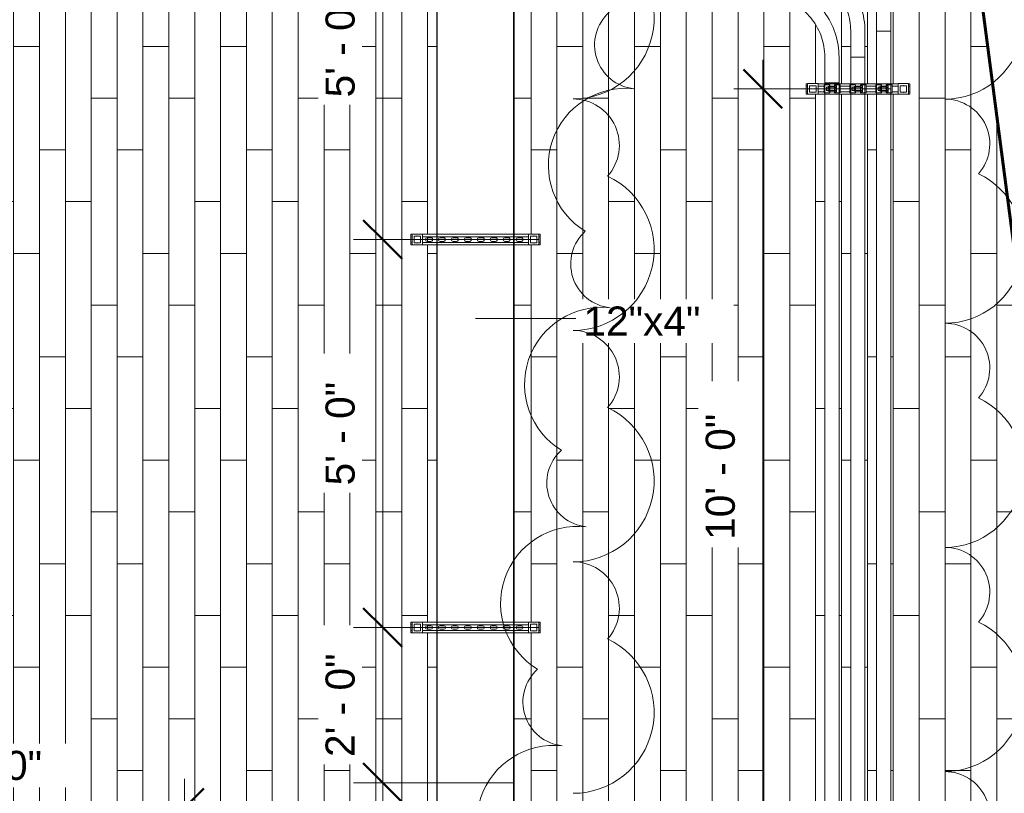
# Model space of a CAD drawing. Header units: inches. Extents: x -723 to 1689, y -292 to 603.
# Tile 35 of 40: x 1191 to 1343, y 303 to 422. Entities that reach past the tile are written whole.
import ezdxf

# ---------------------------------------------------------------- set-up
doc = ezdxf.new("R2010")
doc.units = ezdxf.units.IN
doc.header["$MEASUREMENT"] = 0
for name, color, linetype, lineweight in [('A-ANNO-DIMS', 211, 'Continuous', 9), ('A-ANNO-DIMS-48', 211, 'Continuous', 9), ('A-DETL-MBND', 5, 'Continuous', 9), ('A-FLOR-PATT', 8, 'Continuous', 70), ('A-GENM', 13, 'Continuous', 9), ('A-WALL', 113, 'Continuous', 18), ('E-CABL-TRAY-IDEN', 211, 'Continuous', 9), ('G-ANNO-REVC', 71, 'Continuous', 9)]:
    doc.layers.add(name, color=color, linetype=linetype, lineweight=lineweight)
doc.styles.add('Arial_3', font='arial.ttf', dxfattribs={"height": 4.5})
doc.dimstyles.new('Linear_-_3_32__Arial', dxfattribs={"dimscale": 12, "dimtxt": 4.591167, "dimasz": 0.5, "dimexe": 0.375, "dimexo": 0.25, "dimgap": 0.25, "dimtad": 1, "dimdec": 5, "dimrnd": 0.03125, "dimzin": 1, "dimdsep": 46, "dimlunit": 4, "dimtxsty": 'Arial_3', "dimblk1": 'OBLIQUE', "dimblk2": 'OBLIQUE', "dimsah": 1, "dimcen": 0.09, "dimdle": 0.375, "dimazin": 0, "dimtfac": 1, "dimtdec": 4, "dimtix": 1, "dimtmove": 0, "dimatfit": 3, "dimfxl": 1, "dimtvp": 1, "dimtfill": 1, "dimfrac": 2, "dimtolj": 1, "dimtzin": 0, "dimarcsym": 2})

# ---------------------------------------------------------------- blocks, each defined once
blk = doc.blocks.new('ST-VDC-01_ARCH_REF_v001_rvt_rvt-4-Retail 109 - Raceway Plan')
at = {"layer": 'A-FLOR-PATT', "lineweight": 9}
h = blk.add_hatch(dxfattribs=at)
h.set_pattern_fill('FP_19', color=256, style=0, pattern_type=2)
h.set_pattern_definition([(270, (613.979, 66.172), (4, 2e-16), []), (0, (613.979, 66.172), (8, 8), [4, -28]), (0, (617.979, 50.172), (8, 8), [4, -28])])
h.paths.add_polyline_path([(578.98, -55.54), (778.94, -55.54), (773.11, -11.25), (721.42, -11.25), (721.42, 52.75), (764.68, 52.75), (741.45, 229.25), (725.93, 229.25), (725.93, 253.25), (738.29, 253.25), (713.82, 439.12), (673.26, 439.11), (673.88, 438.48), (674.4, 438.09), (675.92, 437.15), (677.95, 436.45), (679.99, 436.22), (689.91, 436.22), (691.79, 436.05), (692.2, 435.99), (692.88, 435.82), (694.38, 435.33), (695.98, 434.5), (696.4, 434.25), (697.59, 433.3), (698.18, 432.8), (699.12, 431.68), (699.63, 431.02), (700.2, 430.01), (700.75, 428.9), (701.24, 427.32), (701.38, 426.81), (701.48, 426.09), (701.6, 424.53), (701.6, 412.42), (704.54, 412.41), (704.54, 410.79), (701.6, 410.79), (701.6, 292.42), (704.54, 292.41), (704.54, 290.79), (701.6, 290.79), (701.6, 172.42), (704.54, 172.41), (704.54, 170.79), (701.6, 170.79), (701.6, 52.42), (704.54, 52.41), (704.54, 50.79), (701.6, 50.79), (701.6, 23.61), (701.43, 21.72), (701.37, 21.31), (701.2, 20.63), (700.71, 19.13), (699.88, 17.53), (699.62, 17.1), (698.68, 15.92), (698.18, 15.33), (697.06, 14.39), (696.4, 13.88), (695.39, 13.31), (694.28, 12.77), (692.7, 12.27), (692.19, 12.13), (691.47, 12.03), (689.9, 11.91), (616.95, 11.91), (616.94, 8.99), (615.32, 8.99), (615.32, 11.91), (580.14, 11.91), (580.14, 10.64), (578.98, 10.64), (578.98, -19.22)])
h.paths.add_polyline_path([(581.41, 14.1), (585.2, 14.1), (593.42, 14.11), (615.32, 14.11), (615.32, 15.91), (580.14, 15.91), (580.14, 14.1), (581.36, 14.1)])
h.paths.add_polyline_path([(616.95, 14.11), (689.91, 14.11), (692.09, 14.37), (694.09, 15.08), (695.65, 16.06), (696.02, 16.37), (697.14, 17.49), (697.54, 18.01), (698.48, 19.53), (699.18, 21.57), (699.41, 23.61), (699.41, 50.79), (697.6, 50.79), (697.6, 27.61), (697.43, 25.72), (697.37, 25.31), (697.2, 24.63), (696.71, 23.13), (695.88, 21.53), (695.63, 21.11), (694.68, 19.92), (694.18, 19.33), (693.22, 18.51), (692.4, 17.88), (691.39, 17.31), (690.28, 16.77), (688.7, 16.27), (688.19, 16.13), (687.23, 16.01), (685.9, 15.91), (616.95, 15.91), (616.95, 14.83)])
h.paths.add_polyline_path([(581.41, 18.1), (585.2, 18.1), (593.42, 18.11), (615.32, 18.11), (615.32, 19.91), (580.14, 19.91), (580.14, 18.1), (581.24, 18.1)])
h.paths.add_polyline_path([(646.87, 18.11), (685.9, 18.11), (688.09, 18.37), (690.09, 19.08), (691.65, 20.06), (692.02, 20.37), (693.26, 21.64), (693.54, 22.01), (694.48, 23.53), (695.18, 25.57), (695.41, 27.61), (695.41, 50.79), (693.6, 50.79), (693.6, 31.61), (693.43, 29.72), (693.37, 29.31), (693.2, 28.63), (692.71, 27.13), (691.88, 25.53), (691.63, 25.11), (690.67, 23.91), (690.18, 23.33), (689.06, 22.39), (688.4, 21.88), (687.39, 21.31), (686.28, 20.77), (684.55, 20.23), (684.19, 20.13), (683.21, 20.01), (681.87, 19.91), (616.95, 19.91), (616.95, 18.11), (636.3, 18.11)])
h.paths.add_polyline_path([(581.41, 22.1), (585.2, 22.1), (593.42, 22.11), (615.32, 22.11), (615.33, 24.99), (616.95, 24.99), (616.95, 22.11), (681.9, 22.11), (684.09, 22.37), (686.09, 23.08), (687.65, 24.06), (688.02, 24.37), (689.14, 25.49), (689.54, 26.01), (690.48, 27.53), (691.18, 29.57), (691.41, 31.61), (691.41, 50.79), (688.54, 50.8), (688.54, 52.42), (691.41, 52.42), (691.41, 170.79), (688.54, 170.8), (688.54, 172.42), (691.41, 172.42), (691.41, 290.79), (688.54, 290.8), (688.54, 292.42), (691.41, 292.42), (691.41, 410.79), (688.54, 410.8), (688.54, 412.42), (691.41, 412.42), (691.4, 416.61), (691.14, 418.72), (690.43, 420.71), (689.45, 422.27), (689.14, 422.64), (688.02, 423.76), (687.5, 424.16), (685.98, 425.1), (683.94, 425.8), (681.87, 426.03), (671.99, 426.03), (670.11, 426.19), (669.69, 426.26), (669.02, 426.43), (667.52, 426.92), (665.92, 427.75), (665.49, 428), (664.31, 428.95), (663.72, 429.45), (662.78, 430.57), (662.27, 431.22), (661.7, 432.24), (661.15, 433.35), (660.66, 434.93), (660.52, 435.44), (660.42, 436.16), (660.3, 437.72), (660.3, 439.12), (643.39, 439.12), (643.39, 389.12), (647.39, 389.12), (647.39, 387.5), (643.39, 387.5), (643.39, 329.12), (647.39, 329.12), (647.39, 327.5), (643.39, 327.5), (643.39, 301.31), (643.15, 297.9), (642.42, 294.55), (641.23, 291.34), (639.5, 288.22), (637.46, 285.52), (636.42, 284.48), (639.43, 281.46), (638.28, 280.32), (635.25, 283.32), (635.05, 283.12), (632.32, 281.09), (629.32, 279.46), (626.12, 278.28), (622.8, 277.55), (619.39, 277.31), (593.21, 277.31), (593.2, 273.31), (591.58, 273.31), (591.58, 277.31), (533.21, 277.31), (533.2, 273.31), (531.58, 273.31), (531.58, 277.31), (473.21, 277.31), (473.2, 273.31), (471.58, 273.31), (471.58, 277.31), (463.23, 277.31), (463.23, 253.25), (469.35, 253.25), (469.35, 229.25), (463.23, 229.25), (463.23, 121.87), (578.98, 121.87), (578.98, 22.64), (580.14, 22.64), (580.14, 22.1), (581.24, 22.1)])
h.paths.add_polyline_path([(693.93, 52.42), (695.41, 52.42), (695.41, 170.79), (693.6, 170.79), (693.6, 52.42)])
h.paths.add_polyline_path([(699.41, 52.42), (699.41, 170.79), (697.6, 170.79), (697.6, 52.42), (699.29, 52.42)])
h.paths.add_polyline_path([(697.6, 172.42), (699.41, 172.42), (699.41, 290.79), (697.6, 290.79), (697.6, 173.73)])
h.paths.add_polyline_path([(695.27, 172.42), (695.41, 172.42), (695.41, 290.79), (693.6, 290.79), (693.6, 172.42), (693.93, 172.42)])
h.paths.add_polyline_path([(592.39, 275.94), (592.53, 275.97), (592.64, 276.08), (592.68, 276.22), (592.67, 276.85), (592.59, 276.98), (592.47, 277.05), (592.32, 277.05), (592.2, 276.98), (592.12, 276.85), (592.11, 276.78), (592.12, 276.14), (592.2, 276.02), (592.32, 275.95)])
h.paths.add_polyline_path([(472.39, 275.94), (472.53, 275.97), (472.64, 276.08), (472.68, 276.22), (472.67, 276.85), (472.59, 276.98), (472.47, 277.05), (472.32, 277.05), (472.2, 276.98), (472.12, 276.85), (472.11, 276.78), (472.12, 276.14), (472.2, 276.02), (472.32, 275.95)])
h.paths.add_polyline_path([(532.39, 275.94), (532.53, 275.97), (532.64, 276.08), (532.68, 276.22), (532.67, 276.85), (532.59, 276.98), (532.47, 277.05), (532.32, 277.05), (532.2, 276.98), (532.12, 276.85), (532.11, 276.78), (532.12, 276.14), (532.2, 276.02), (532.32, 275.95)])
h.paths.add_polyline_path([(636.81, 282.66), (636.95, 282.7), (637.05, 282.8), (637.09, 282.94), (637.05, 283.08), (636.9, 283.25), (636.55, 283.58), (636.41, 283.62), (636.27, 283.58), (636.17, 283.48), (636.13, 283.34), (636.17, 283.2), (636.3, 283.05), (636.67, 282.7), (636.74, 282.67)])
h.paths.add_polyline_path([(593.42, 289.31), (619.39, 289.31), (621.75, 289.55), (624.02, 290.25), (626.12, 291.38), (626.71, 291.89), (624.15, 294.46), (625.3, 295.6), (627.97, 292.93), (629.37, 294.64), (630.48, 296.72), (631.16, 298.97), (631.39, 301.31), (631.39, 327.5), (627.39, 327.51), (627.39, 329.12), (631.39, 329.12), (631.39, 387.5), (627.39, 387.51), (627.39, 389.12), (631.39, 389.12), (631.39, 439.12), (610.48, 439.12), (610.48, 455.75), (616.35, 455.75), (616.35, 457.75), (617.1, 457.75), (617.1, 493.75), (616.35, 493.75), (616.35, 495.75), (610.48, 495.75), (610.48, 511.12), (558.35, 511.12), (558.35, 464), (554.1, 464), (554.1, 428), (558.35, 428), (558.35, 412.62), (554.1, 412.62), (554.1, 376.62), (558.35, 376.62), (558.35, 325), (463.23, 325), (463.23, 289.31), (471.58, 289.31), (471.59, 293.31), (473.21, 293.31), (473.21, 289.31), (531.58, 289.31), (531.59, 293.31), (533.21, 293.31), (533.21, 289.31), (591.58, 289.31), (591.59, 293.31), (593.21, 293.31), (593.21, 289.31)])
h.paths.add_polyline_path([(592.39, 289.94), (592.53, 289.97), (592.64, 290.08), (592.68, 290.22), (592.67, 290.85), (592.59, 290.98), (592.47, 291.05), (592.32, 291.05), (592.2, 290.98), (592.12, 290.85), (592.11, 290.78), (592.12, 290.14), (592.2, 290.02), (592.32, 289.95)])
h.paths.add_polyline_path([(472.39, 289.94), (472.53, 289.97), (472.64, 290.08), (472.68, 290.22), (472.67, 290.85), (472.59, 290.98), (472.47, 291.05), (472.32, 291.05), (472.2, 290.98), (472.12, 290.85), (472.11, 290.78), (472.12, 290.14), (472.2, 290.02), (472.32, 289.95)])
h.paths.add_polyline_path([(532.39, 289.94), (532.53, 289.97), (532.64, 290.08), (532.68, 290.22), (532.67, 290.85), (532.59, 290.98), (532.47, 291.05), (532.32, 291.05), (532.2, 290.98), (532.12, 290.85), (532.11, 290.78), (532.12, 290.14), (532.2, 290.02), (532.32, 289.95)])
h.paths.add_polyline_path([(695.27, 292.42), (695.41, 292.42), (695.41, 410.79), (693.6, 410.79), (693.6, 292.42), (693.93, 292.42)])
h.paths.add_polyline_path([(699.29, 292.42), (699.41, 292.42), (699.41, 410.79), (697.6, 410.79), (697.6, 292.42), (697.95, 292.42)])
h.paths.add_polyline_path([(626.91, 292.56), (627.05, 292.6), (627.15, 292.7), (627.19, 292.84), (627.15, 292.98), (627.11, 293.04), (626.65, 293.48), (626.51, 293.52), (626.37, 293.48), (626.27, 293.38), (626.23, 293.24), (626.27, 293.1), (626.31, 293.04), (626.77, 292.6), (626.84, 292.57)])
h.paths.add_polyline_path([(630.49, 328.03), (630.63, 328.07), (630.73, 328.17), (630.77, 328.31), (630.73, 328.45), (630.63, 328.56), (630.49, 328.59), (629.85, 328.58), (629.73, 328.51), (629.65, 328.38), (629.65, 328.24), (629.73, 328.11), (629.85, 328.04), (629.93, 328.03)])
h.paths.add_polyline_path([(644.34, 328.03), (644.56, 328.04), (644.69, 328.11), (644.76, 328.24), (644.76, 328.38), (644.69, 328.51), (644.56, 328.58), (644.34, 328.59), (643.85, 328.58), (643.73, 328.51), (643.65, 328.38), (643.65, 328.24), (643.73, 328.11), (643.85, 328.04), (643.93, 328.03)])
h.paths.add_polyline_path([(629.93, 388.03), (630.56, 388.04), (630.69, 388.11), (630.76, 388.24), (630.76, 388.38), (630.69, 388.51), (630.56, 388.58), (630.49, 388.59), (629.85, 388.58), (629.73, 388.51), (629.65, 388.38), (629.65, 388.24), (629.73, 388.11), (629.85, 388.04)])
h.paths.add_polyline_path([(644.49, 388.03), (644.63, 388.07), (644.73, 388.17), (644.77, 388.31), (644.73, 388.45), (644.63, 388.56), (644.49, 388.59), (643.85, 388.58), (643.73, 388.51), (643.65, 388.38), (643.65, 388.24), (643.73, 388.11), (643.85, 388.04), (643.93, 388.03), (644.34, 388.03)])
h.paths.add_polyline_path([(693.6, 412.42), (695.41, 412.42), (695.41, 420.53), (695.14, 422.72), (694.43, 424.71), (693.45, 426.27), (693.14, 426.64), (692.02, 427.76), (691.5, 428.16), (689.98, 429.1), (687.94, 429.8), (685.9, 430.03), (675.99, 430.03), (674.11, 430.19), (673.69, 430.26), (673.02, 430.43), (671.52, 430.92), (669.92, 431.75), (669.49, 432), (668.31, 432.95), (667.72, 433.45), (666.78, 434.57), (666.27, 435.22), (665.7, 436.24), (665.15, 437.35), (664.58, 439.12), (662.49, 439.12), (662.49, 437.72), (662.76, 435.53), (663.47, 433.54), (664.45, 431.98), (664.75, 431.61), (665.88, 430.48), (666.4, 430.09), (667.92, 429.15), (669.95, 428.45), (671.99, 428.22), (681.9, 428.22), (683.79, 428.05), (684.33, 427.96), (684.88, 427.82), (686.38, 427.33), (687.98, 426.5), (688.4, 426.25), (689.59, 425.3), (690.18, 424.8), (691, 423.84), (691.63, 423.02), (692.2, 422.01), (692.75, 420.9), (693.24, 419.32), (693.38, 418.81), (693.48, 418.09), (693.6, 416.53), (693.6, 412.53)])
h.paths.add_polyline_path([(697.6, 412.42), (699.41, 412.42), (699.41, 424.53), (699.14, 426.72), (698.43, 428.71), (697.45, 430.27), (697.14, 430.64), (696.02, 431.76), (695.5, 432.16), (693.98, 433.1), (691.94, 433.8), (689.9, 434.03), (679.99, 434.03), (678.11, 434.19), (677.69, 434.26), (677.02, 434.43), (675.52, 434.92), (673.92, 435.75), (673.49, 436), (672.31, 436.95), (671.72, 437.45), (670.9, 438.41), (670.32, 439.12), (666.9, 439.12), (667.47, 437.54), (668.47, 435.96), (668.75, 435.61), (669.88, 434.48), (670.4, 434.09), (671.92, 433.15), (673.95, 432.45), (675.99, 432.22), (685.9, 432.22), (687.79, 432.05), (688.2, 431.99), (688.88, 431.82), (690.38, 431.33), (691.98, 430.5), (692.43, 430.23), (693.59, 429.3), (694.18, 428.8), (695.12, 427.68), (695.63, 427.02), (696.2, 426.01), (696.75, 424.9), (697.24, 423.32), (697.38, 422.81), (697.48, 422.09), (697.6, 420.53), (697.6, 414.34)])
at = {"layer": 'A-WALL', "lineweight": 60}
blk.add_line((713.82, 439.12), (720.64, 387.33), dxfattribs=at)
blk = doc.blocks.new('P1060 Series Square Washer - P1064 - Rod Dia 1_2_-1004752-Retail 109 - Raceway Plan')
at = {"layer": 'A-DETL-MBND'}
for p, q in [((-0.8125, 0.8125), (0.8125, 0.8125)), ((-0.8125, 0.8125), (-0.8125, -0.8125)), ((0.8125, -0.8125), (0.8125, 0.8125)), ((0.8125, -0.8125), (-0.8125, -0.8125))]:
    blk.add_line(p, q, dxfattribs=at)
blk = doc.blocks.new('Hex_Nut - P1064 - Rod Dia 1_2_-1009258-Retail 109 - Raceway Plan')
at = {"layer": 'A-DETL-MBND'}
for p, q in [((-0.5, 0.09), (-0.55, 0)), ((0.55, 0), (0.5, 0.09)), ((-0.55, 0), (-0.5, -0.09)), ((0.5, -0.09), (0.55, 0))]:
    blk.add_line(p, q, dxfattribs=at)
blk = doc.blocks.new('GTP - Generic Pt-1005169-Retail 109 - Raceway Plan')
at = {"layer": 'A-GENM'}
for p, q in [((0.5, 0.5), (-0.5, 0.5)), ((-0.5, 0.5), (-0.5, -0.5)), ((0.5, -0.5), (0.5, 0.5)), ((-0.5, -0.5), (0.5, -0.5))]:
    blk.add_line(p, q, dxfattribs=at)
blk = doc.blocks.new('Channel - Beam Loading T-Series - P1000T-1204555-Retail 109 - Raceway Plan')
at = {"layer": 'A-DETL-MBND'}
for p, q in [((-0.81, 20), (-0.81, 19.81)), ((-0.61, 20), (-0.81, 20)), ((-0.61, 20), (-0.57, 20)), ((-0.44, 20), (-0.57, 20)), ((-0.44, 19.81), (-0.44, 20)), ((-0.44, 20), (0.44, 20)), ((0.44, 20), (0.44, 19.81)), ((0.57, 20), (0.44, 20)), ((0.57, 20), (0.61, 20)), ((0.81, 20), (0.61, 20)), ((0.81, 19.81), (0.81, 20)), ((-0.81, 18.19), (-0.81, 1.81)), ((-0.44, 1.81), (-0.44, 18.19)), ((-0.28, 16.91), (-0.28, 17.47)), ((0.28, 17.47), (0.28, 16.91)), ((0.44, 18.19), (0.44, 1.81)), ((0.81, 1.81), (0.81, 18.19)), ((-0.28, 14.91), (-0.28, 15.47)), ((0.28, 15.47), (0.28, 14.91)), ((-0.28, 12.91), (-0.28, 13.47)), ((0.28, 13.47), (0.28, 12.91)), ((-0.28, 10.91), (-0.28, 11.47)), ((0.28, 11.47), (0.28, 10.91)), ((-0.28, 8.91), (-0.28, 9.47)), ((0.28, 9.47), (0.28, 8.91)), ((-0.28, 6.91), (-0.28, 7.47)), ((0.28, 7.47), (0.28, 6.91)), ((-0.28, 4.91), (-0.28, 5.47)), ((0.28, 5.47), (0.28, 4.91)), ((-0.28, 2.91), (-0.28, 3.47)), ((0.28, 3.47), (0.28, 2.91)), ((-0.81, 0.19), (-0.81, 0)), ((-0.44, 0), (-0.44, 0.19)), ((0.44, 0), (-0.44, 0)), ((0.44, 0.19), (0.44, 0)), ((0.44, 0), (0.57, 0)), ((0.61, 0), (0.57, 0)), ((0.61, 0), (0.81, 0)), ((0.81, 0), (0.81, 0.19)), ((-0.81, 0), (-0.61, 0)), ((-0.57, 0), (-0.61, 0)), ((-0.57, 0), (-0.44, 0))]:
    blk.add_line(p, q, dxfattribs=at)
for centre, start, end in [((0, 17.47), 0, 180), ((0, 16.91), 180, 0), ((0, 15.47), 0, 180), ((0, 14.91), 180, 0), ((0, 13.47), 0, 180), ((0, 12.91), 180, 0), ((0, 11.47), 0, 180), ((0, 10.91), 180, 0), ((0, 9.47), 0, 180), ((0, 8.91), 180, 0), ((0, 7.47), 0, 180), ((0, 6.91), 180, 0), ((0, 5.47), 0, 180), ((0, 4.91), 180, 0), ((0, 3.47), 0, 180), ((0, 2.91), 180, 0)]:
    blk.add_arc(centre, 0.281, start, end, dxfattribs=at)
blk = doc.blocks.new('P1100 - Pipe and Rigid Steel Conduit Clamp - P1117 - 2_-1005113-Retail 109 - Raceway Plan')
at = {"layer": 'A-DETL-MBND'}
for p, q in [((0.63, 1.25), (-0.62, 1.25)), ((-0.62, 1.25), (-0.62, 0.42)), ((0.63, 0.42), (-0.62, 0.42)), ((-0.62, 0.42), (-0.62, 0.37)), ((-0.62, 0.37), (0.63, 0.37)), ((-0.46, 0.67), (-0.23, 0.67)), ((-0.46, 0.67), (-0.46, 0.44)), ((-0.23, 0.44), (-0.46, 0.44)), ((-0.25, 0.37), (-0.25, -0.38)), ((-0.23, 0.67), (0.23, 0.67)), ((-0.23, 0.67), (-0.23, 0.44)), ((0.23, 0.44), (-0.23, 0.44)), ((0.23, 0.67), (0.46, 0.67)), ((0.23, 0.67), (0.23, 0.44)), ((0.46, 0.44), (0.23, 0.44)), ((0.25, -0.38), (0.25, 0.37)), ((0.46, 0.44), (0.46, 0.67)), ((0.63, 0.42), (0.63, 1.25)), ((0.63, 0.37), (0.63, 0.42)), ((-0.62, -0.42), (-0.62, -0.38)), ((0.63, -0.38), (-0.62, -0.38)), ((-0.62, -0.42), (-0.62, -1.25)), ((-0.62, -0.42), (0.63, -0.42)), ((-0.62, -1.25), (0.63, -1.25)), ((-0.36, -0.44), (-0.18, -0.44)), ((-0.36, -0.61), (-0.36, -0.44)), ((-0.18, -0.61), (-0.36, -0.61)), ((-0.25, -0.42), (-0.25, -0.89)), ((-0.25, -0.89), (0.25, -0.89)), ((-0.18, -0.44), (0.18, -0.44)), ((-0.18, -0.44), (-0.18, -0.61)), ((0.18, -0.61), (-0.18, -0.61)), ((0.18, -0.44), (0.36, -0.44)), ((0.18, -0.44), (0.18, -0.61)), ((0.36, -0.61), (0.18, -0.61)), ((0.25, -0.89), (0.25, -0.42)), ((0.36, -0.44), (0.36, -0.61)), ((0.63, -0.38), (0.63, -0.42)), ((0.63, -1.25), (0.63, -0.42))]:
    blk.add_line(p, q, dxfattribs=at)
blk = doc.blocks.new('Channel - Beam Loading - P1000-V109-Retail 109 - Raceway Plan')
at = {"layer": 'A-DETL-MBND'}
for p, q in [((-0.81, 16), (-0.81, 15.81)), ((-0.61, 16), (-0.81, 16)), ((-0.61, 16), (-0.57, 16)), ((-0.44, 16), (-0.57, 16)), ((-0.44, 15.81), (-0.44, 16)), ((-0.44, 16), (0.44, 16)), ((0.44, 16), (0.44, 15.81)), ((0.57, 16), (0.44, 16)), ((0.57, 16), (0.61, 16)), ((0.81, 16), (0.61, 16)), ((0.81, 15.81), (0.81, 16)), ((-0.81, 14.19), (-0.81, 1.81)), ((-0.44, 13.25), (-0.44, 14.19)), ((0.44, 14.19), (0.44, 13.25)), ((0.81, 1.81), (0.81, 14.19)), ((-0.44, 11.62), (-0.44, 12.38)), ((0.44, 12.38), (0.44, 11.62)), ((-0.44, 9.25), (-0.44, 10.75)), ((0.44, 10.75), (0.44, 9.25)), ((-0.44, 7.63), (-0.44, 8.38)), ((0.44, 8.38), (0.44, 7.63)), ((-0.44, 5.25), (-0.44, 6.75)), ((0.44, 6.75), (0.44, 5.25)), ((-0.44, 3.62), (-0.44, 4.38)), ((0.44, 4.38), (0.44, 3.62)), ((-0.44, 1.81), (-0.44, 2.75)), ((0.44, 2.75), (0.44, 1.81)), ((-0.81, 0.19), (-0.81, 0)), ((-0.44, 0), (-0.44, 0.19)), ((0.44, 0), (-0.44, 0)), ((0.44, 0.19), (0.44, 0)), ((0.44, 0), (0.57, 0)), ((0.61, 0), (0.57, 0)), ((0.61, 0), (0.81, 0)), ((0.81, 0), (0.81, 0.19)), ((-0.81, 0), (-0.61, 0)), ((-0.57, 0), (-0.61, 0)), ((-0.57, 0), (-0.44, 0))]:
    blk.add_line(p, q, dxfattribs=at)
blk = doc.blocks.new('Conduit Elbow - without Fittings - EMT - Standard-894148-Retail 109 - Raceway Plan')
at = {"layer": 'A-DETL-MBND'}
for p, q in [((-1.1, 14.6), (-1.1, 10.6)), ((1.1, 14.6), (-1.1, 14.6)), ((1.1, 10.6), (1.1, 14.6)), ((-10.6, 1.1), (-14.6, 1.1)), ((-14.6, 1.1), (-14.6, -1.1)), ((-14.6, -1.1), (-10.6, -1.1))]:
    blk.add_line(p, q, dxfattribs=at)
at = {"layer": 'A-DETL-MBND', "flags": 128}
for points in [[(-1.1, 10.6), (-1.11, 10.22), (-1.13, 9.84), (-1.17, 9.46), (-1.22, 9.09), (-1.29, 8.71), (-1.37, 8.34), (-1.47, 7.97), (-1.58, 7.61), (-1.71, 7.25), (-1.85, 6.9), (-2, 6.55), (-2.17, 6.21), (-2.35, 5.88), (-2.55, 5.55), (-2.76, 5.23), (-2.98, 4.93), (-3.21, 4.63), (-3.46, 4.33), (-3.71, 4.05), (-3.98, 3.78), (-4.26, 3.52), (-4.55, 3.28), (-4.84, 3.04), (-5.15, 2.82), (-5.47, 2.6), (-5.79, 2.41), (-6.12, 2.22), (-6.46, 2.05), (-6.81, 1.89), (-7.16, 1.74), (-7.51, 1.61), (-7.88, 1.5), (-8.24, 1.4), (-8.61, 1.31), (-8.98, 1.24), (-9.36, 1.18), (-9.74, 1.14), (-10.12, 1.11), (-10.5, 1.1), (-10.6, 1.1)], [(-10.6, -1.1), (-10.13, -1.09), (-9.66, -1.06), (-9.2, -1.01), (-8.74, -0.95), (-8.28, -0.87), (-7.82, -0.76), (-7.37, -0.64), (-6.92, -0.5), (-6.48, -0.35), (-6.04, -0.18), (-5.62, 0.02), (-5.2, 0.22), (-4.79, 0.45), (-4.39, 0.69), (-3.99, 0.94), (-3.61, 1.22), (-3.24, 1.5), (-2.89, 1.8), (-2.54, 2.12), (-2.21, 2.45), (-1.89, 2.79), (-1.58, 3.15), (-1.29, 3.51), (-1.02, 3.89), (-0.76, 4.28), (-0.51, 4.68), (-0.28, 5.09), (-0.07, 5.5), (0.13, 5.93), (0.3, 6.36), (0.46, 6.8), (0.61, 7.25), (0.73, 7.7), (0.84, 8.15), (0.93, 8.61), (1, 9.07), (1.05, 9.54), (1.08, 10.01), (1.1, 10.47), (1.1, 10.6)]]:
    blk.add_lwpolyline(points, dxfattribs=at)
blk = doc.blocks.new('Channel Horizontal Bend - Standard-1170927-Retail 109 - Raceway Plan')
at = {"layer": 'A-DETL-MBND'}
for p, q in [((-6, 21), (-5.9, 21)), ((-6, 21), (-6, 18)), ((-5.9, 21), (5.9, 21)), ((-5.9, 18), (-5.9, 21)), ((5.9, 21), (6, 21)), ((5.9, 21), (5.9, 18)), ((6, 18), (6, 21)), ((-21, 5.9), (-21, 6)), ((-18, 6), (-21, 6)), ((-21, -5.9), (-21, 5.9)), ((-18, 5.9), (-21, 5.9)), ((-21, -6), (-21, -5.9)), ((-18, -5.9), (-21, -5.9)), ((-18, -6), (-21, -6))]:
    blk.add_line(p, q, dxfattribs=at)
for radius, end in [(24, 360), (12.1, 360), (23.9, 0), (12, 0)]:
    blk.add_arc((-18, 18), radius, 270, end, dxfattribs=at)
blk = doc.blocks.new('DIMBLOCK10-Retail 109 - Raceway Plan')
at = {"layer": 'A-ANNO-DIMS-48'}
for p, q in [((1305.83, 416.11), (1305.83, 287.11)), ((1305.83, 411.61), (1301.33, 411.61)), ((1305.83, 411.61), (1325.5, 411.61)), ((1305.83, 291.61), (1301.33, 291.61)), ((1305.83, 291.61), (1325.5, 291.61))]:
    blk.add_line(p, q, dxfattribs=at)
at = {"layer": 'A-ANNO-DIMS-48', "lineweight": 50}
for p, q in [((1305.83, 411.61), (1302.83, 414.61)), ((1305.83, 411.61), (1308.83, 408.61)), ((1305.83, 291.61), (1302.83, 294.61)), ((1305.83, 291.61), (1308.83, 288.61))]:
    blk.add_line(p, q, dxfattribs=at)
at = {"layer": 'A-ANNO-DIMS-48', "color": 0, "insert": (1296.99, 341.86), "char_height": 4.5, "width": 23.3938, "attachment_point": 1, "rotation": 90, "line_spacing_factor": 0.941778, "style": 'Arial_3', "bg_fill": 3, "box_fill_scale": 1.25, "bg_fill_color": 256, "bg_fill_true_color": 13158600, "bg_fill_transparency": 0}
blk.add_mtext('10\' - 0"', dxfattribs=at)
blk = doc.blocks.new('_Oblique')
at = {"color": 0, "linetype": 'ByBlock', "lineweight": -2}
blk.add_line((-0.5, -0.5), (0.5, 0.5), dxfattribs=at)
blk = doc.blocks.new('DIMBLOCK13-Retail 109 - Raceway Plan')
at = {"layer": 'A-ANNO-DIMS-48'}
for p, q in [((1247.05, 332.81), (1247.05, 299.81)), ((1247.05, 328.31), (1242.55, 328.31)), ((1247.05, 328.31), (1248.39, 328.31)), ((1247.05, 304.31), (1242.55, 304.31)), ((1247.05, 304.31), (1267.24, 304.31))]:
    blk.add_line(p, q, dxfattribs=at)
at = {"layer": 'A-ANNO-DIMS-48', "lineweight": 50}
for p, q in [((1247.05, 328.31), (1244.05, 331.31)), ((1247.05, 328.31), (1250.05, 325.31)), ((1247.05, 304.31), (1244.05, 307.31)), ((1247.05, 304.31), (1250.05, 301.31))]:
    blk.add_line(p, q, dxfattribs=at)
at = {"layer": 'A-ANNO-DIMS-48', "color": 0, "insert": (1238.21, 308.29), "char_height": 4.5, "width": 19.2405, "attachment_point": 1, "rotation": 90, "line_spacing_factor": 0.941778, "style": 'Arial_3', "bg_fill": 3, "box_fill_scale": 1.25, "bg_fill_color": 256, "bg_fill_true_color": 13158600, "bg_fill_transparency": 0}
blk.add_mtext('2\' - 0"', dxfattribs=at)
blk = doc.blocks.new('DIMBLOCK14-Retail 109 - Raceway Plan')
at = {"layer": 'A-ANNO-DIMS-48'}
for p, q in [((1156.39, 300.4), (1156.39, 304.9)), ((1216.39, 300.4), (1216.39, 304.9)), ((1151.89, 300.4), (1220.89, 300.4)), ((1156.39, 300.4), (1156.39, 296.31)), ((1216.39, 300.4), (1216.39, 273.48))]:
    blk.add_line(p, q, dxfattribs=at)
at = {"layer": 'A-ANNO-DIMS-48', "lineweight": 50}
for p, q in [((1156.39, 300.4), (1159.39, 303.4)), ((1216.39, 300.4), (1219.39, 303.4)), ((1156.39, 300.4), (1153.39, 297.4)), ((1216.39, 300.4), (1213.39, 297.4))]:
    blk.add_line(p, q, dxfattribs=at)
at = {"layer": 'A-ANNO-DIMS-48', "color": 0, "insert": (1178.38, 309.24), "char_height": 4.5, "width": 19.2405, "attachment_point": 1, "line_spacing_factor": 0.941778, "style": 'Arial_3', "bg_fill": 3, "box_fill_scale": 1.25, "bg_fill_color": 256, "bg_fill_true_color": 13158600, "bg_fill_transparency": 0}
blk.add_mtext('5\' - 0"', dxfattribs=at)
blk = doc.blocks.new('DIMBLOCK16-Retail 109 - Raceway Plan')
at = {"layer": 'A-ANNO-DIMS-48'}
for p, q in [((1247.05, 452.81), (1247.05, 383.81)), ((1247.05, 448.31), (1242.55, 448.31)), ((1247.05, 448.31), (1248.39, 448.31)), ((1247.05, 388.31), (1242.55, 388.31)), ((1247.05, 388.31), (1248.39, 388.31))]:
    blk.add_line(p, q, dxfattribs=at)
at = {"layer": 'A-ANNO-DIMS-48', "lineweight": 50}
for p, q in [((1247.05, 448.31), (1244.05, 451.31)), ((1247.05, 448.31), (1250.05, 445.31)), ((1247.05, 388.31), (1244.05, 391.31)), ((1247.05, 388.31), (1250.05, 385.31))]:
    blk.add_line(p, q, dxfattribs=at)
at = {"layer": 'A-ANNO-DIMS-48', "color": 0, "insert": (1238.21, 410.29), "char_height": 4.5, "width": 19.2405, "attachment_point": 1, "rotation": 90, "line_spacing_factor": 0.941778, "style": 'Arial_3', "bg_fill": 3, "box_fill_scale": 1.25, "bg_fill_color": 256, "bg_fill_true_color": 13158600, "bg_fill_transparency": 0}
blk.add_mtext('5\' - 0"', dxfattribs=at)
blk = doc.blocks.new('DIMBLOCK18-Retail 109 - Raceway Plan')
at = {"layer": 'A-ANNO-DIMS-48'}
for p, q in [((1247.05, 392.81), (1247.05, 323.81)), ((1247.05, 388.31), (1242.55, 388.31)), ((1247.05, 388.31), (1271.23, 388.31)), ((1247.05, 328.31), (1242.55, 328.31)), ((1247.05, 328.31), (1271.23, 328.31))]:
    blk.add_line(p, q, dxfattribs=at)
at = {"layer": 'A-ANNO-DIMS-48', "lineweight": 50}
for p, q in [((1247.05, 388.31), (1244.05, 391.31)), ((1247.05, 388.31), (1250.05, 385.31)), ((1247.05, 328.31), (1244.05, 331.31)), ((1247.05, 328.31), (1250.05, 325.31))]:
    blk.add_line(p, q, dxfattribs=at)
at = {"layer": 'A-ANNO-DIMS-48', "color": 0, "insert": (1238.21, 350.29), "char_height": 4.5, "width": 19.2405, "attachment_point": 1, "rotation": 90, "line_spacing_factor": 0.941778, "style": 'Arial_3', "bg_fill": 3, "box_fill_scale": 1.25, "bg_fill_color": 256, "bg_fill_true_color": 13158600, "bg_fill_transparency": 0}
blk.add_mtext('5\' - 0"', dxfattribs=at)
blk = doc.blocks.new('Family - ___-1288236-Retail 109 - Raceway Plan')
at = {"layer": 'G-ANNO-REVC'}
for centre, radius, start, end in [((709.98, 422.17), 12.13, 270, 64.7912), ((662.62, 418.4), 6.81, 131.965, 263.7753), ((660.59, 399.77), 11.93, 83.7753, 238.5665), ((709.98, 403.1), 6.93, 318.1897, 90), ((709.98, 387.5), 12.13, 270, 64.7912), ((658.93, 384.53), 6.81, 131.965, 263.7753), ((656.9, 365.9), 11.93, 83.7753, 238.5665), ((709.98, 368.44), 6.93, 318.1897, 90), ((709.98, 352.84), 12.13, 270, 64.7912), ((655.23, 350.66), 6.81, 131.965, 263.7753), ((653.2, 332.03), 11.93, 83.7753, 238.5665), ((709.98, 333.77), 6.93, 318.1897, 90), ((709.98, 318.17), 12.13, 270, 64.7912), ((651.54, 316.79), 6.81, 131.965, 263.7753), ((649.51, 298.16), 11.93, 83.7753, 238.5665), ((709.98, 299.1), 6.93, 318.1897, 90)]:
    blk.add_arc(centre, radius, start, end, dxfattribs=at)
blk = doc.blocks.new('Family - ___-1288597-Retail 109 - Raceway Plan')
at = {"layer": 'G-ANNO-REVC'}
for centre, radius, start, end in [((652.48, 422.58), 12.53, 270, 64.7912), ((652.48, 402.89), 7.16, 318.1897, 90), ((652.48, 386.79), 12.53, 270, 64.7912), ((652.48, 367.1), 7.16, 318.1897, 90), ((652.48, 350.99), 12.53, 270, 64.7912), ((652.48, 331.31), 7.16, 318.1897, 90), ((652.48, 315.2), 12.53, 270, 64.7912)]:
    blk.add_arc(centre, radius, start, end, dxfattribs=at)

msp = doc.modelspace()

# ---------------------------------------------------------------- linework, layer by layer
at = {"layer": 'A-DETL-MBND'}
for p, q in [((1255.39494, 304.311527), (1255.39494, 518.647058)), ((1255.49494, 304.311527), (1255.49494, 518.647058)), ((1267.29494, 304.311527), (1267.29494, 518.647058)), ((1267.39494, 304.311527), (1267.39494, 518.647058)), ((1323.406332, 420.525027), (1323.406332, 27.605581)), ((1325.603332, 27.605581), (1325.603332, 420.525027)), ((1319.406324, 416.525027), (1319.406324, 31.605581)), ((1321.603324, 31.605581), (1321.603324, 416.525027)), ((1315.406332, 412.525027), (1315.406332, 35.605581)), ((1317.603332, 35.605581), (1317.603332, 412.525027)), ((1267.39494, 304.311527), (1255.39494, 304.311527))]:
    msp.add_line(p, q, dxfattribs=at)
at = {"layer": 'E-CABL-TRAY-IDEN'}
for p, q in [((1261.39494, 376.076711), (1296.686677, 376.076711)), ((1296.686677, 376.076711), (1296.447073, 375.702608))]:
    msp.add_line(p, q, dxfattribs=at)

# ---------------------------------------------------------------- block references
at = {"color": 210, "lineweight": 9}
msp.add_blockref('ST-VDC-01_ARCH_REF_v001_rvt_rvt-4-Retail 109 - Raceway Plan', (624.000926, 0), dxfattribs=at)
at = {"layer": 'A-DETL-MBND'}
for name, p, rotation in [('Conduit Elbow - without Fittings - EMT - Standard-894148-Retail 109 - Raceway Plan', (1324.504832, 435.124027), 90), ('Conduit Elbow - without Fittings - EMT - Standard-894148-Retail 109 - Raceway Plan', (1320.504824, 431.124027), 90), ('Conduit Elbow - without Fittings - EMT - Standard-894148-Retail 109 - Raceway Plan', (1316.504832, 427.124027), 90), ('Channel - Beam Loading - P1000-V109-Retail 109 - Raceway Plan', (1328.542699, 411.605581), 89.99999999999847), ('P1060 Series Square Washer - P1064 - Rod Dia 1_2_-1004752-Retail 109 - Raceway Plan', (1313.542699, 411.605581), 89.99999999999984), ('Hex_Nut - P1064 - Rod Dia 1_2_-1009258-Retail 109 - Raceway Plan', (1313.542699, 411.605581), 89.99999999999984), ('P1100 - Pipe and Rigid Steel Conduit Clamp - P1117 - 2_-1005113-Retail 109 - Raceway Plan', (1316.542699, 411.605581), 269.9999999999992), ('P1100 - Pipe and Rigid Steel Conduit Clamp - P1117 - 2_-1005113-Retail 109 - Raceway Plan', (1320.542699, 411.605581), 269.9999999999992), ('P1100 - Pipe and Rigid Steel Conduit Clamp - P1117 - 2_-1005113-Retail 109 - Raceway Plan', (1324.542699, 411.605581), 269.9999999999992), ('P1060 Series Square Washer - P1064 - Rod Dia 1_2_-1004752-Retail 109 - Raceway Plan', (1327.542699, 411.605581), 89.99999999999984), ('Hex_Nut - P1064 - Rod Dia 1_2_-1009258-Retail 109 - Raceway Plan', (1327.542699, 411.605581), 89.99999999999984), ('Channel - Beam Loading T-Series - P1000T-1204555-Retail 109 - Raceway Plan', (1271.39494, 388.311527), 89.99999999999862), ('P1060 Series Square Washer - P1064 - Rod Dia 1_2_-1004752-Retail 109 - Raceway Plan', (1252.39494, 388.311527), 90), ('Hex_Nut - P1064 - Rod Dia 1_2_-1009258-Retail 109 - Raceway Plan', (1252.39494, 388.311527), 90), ('P1060 Series Square Washer - P1064 - Rod Dia 1_2_-1004752-Retail 109 - Raceway Plan', (1270.39494, 388.311527), 90), ('Hex_Nut - P1064 - Rod Dia 1_2_-1009258-Retail 109 - Raceway Plan', (1270.39494, 388.311527), 90), ('Channel - Beam Loading T-Series - P1000T-1204555-Retail 109 - Raceway Plan', (1271.39494, 328.311527), 89.99999999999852), ('P1060 Series Square Washer - P1064 - Rod Dia 1_2_-1004752-Retail 109 - Raceway Plan', (1252.39494, 328.311527), 89.9999999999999), ('Hex_Nut - P1064 - Rod Dia 1_2_-1009258-Retail 109 - Raceway Plan', (1252.39494, 328.311527), 89.9999999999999), ('P1060 Series Square Washer - P1064 - Rod Dia 1_2_-1004752-Retail 109 - Raceway Plan', (1270.39494, 328.311527), 89.9999999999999), ('Hex_Nut - P1064 - Rod Dia 1_2_-1009258-Retail 109 - Raceway Plan', (1270.39494, 328.311527), 89.9999999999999)]:
    msp.add_blockref(name, p, dxfattribs=dict(at, rotation=rotation))
msp.add_blockref('Channel Horizontal Bend - Standard-1170927-Retail 109 - Raceway Plan', (1261.39494, 283.311527), dxfattribs=at)
at = {"layer": 'A-GENM'}
for p, rotation in [((1313.542699, 411.605581), 89.99999999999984), ((1327.542699, 411.605581), 89.99999999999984), ((1252.39494, 388.311527), 90), ((1270.39494, 388.311527), 90), ((1252.39494, 328.311527), 89.9999999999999), ((1270.39494, 328.311527), 89.9999999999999)]:
    msp.add_blockref('GTP - Generic Pt-1005169-Retail 109 - Raceway Plan', p, dxfattribs=dict(at, rotation=rotation))

# ---------------------------------------------------------------- next in the draw order: texts
at = {"layer": 'E-CABL-TRAY-IDEN', "insert": (1278.078569, 377.955955), "char_height": 4.5, "width": 22.119, "attachment_point": 1, "style": 'Arial_3', "bg_fill": 3, "box_fill_scale": 1.25, "bg_fill_color": 256, "bg_fill_true_color": 13158600, "bg_fill_transparency": 0}
msp.add_mtext('12"x4"', dxfattribs=at)

# ---------------------------------------------------------------- next in the draw order: dimensions: what is measured, and where the dimension line sits
at = {"layer": 'A-ANNO-DIMS'}
for base, p1, p2, override, picture, middle in [((1247.04975, 388.311527), (1251.39494, 448.311527), (1251.39494, 388.311527), {"dimpost": '<>', "dimfxl": 60}, 'DIMBLOCK16-Retail 109 - Raceway Plan', (1241.752171, 418.311527)), ((1247.04975, 304.311527), (1251.39494, 328.311527), (1270.241598, 304.311527), {"dimpost": '<>', "dimfxl": 30.515513}, 'DIMBLOCK13-Retail 109 - Raceway Plan', (1241.752171, 316.311527))]:
    dim = msp.add_linear_dim(base=base, p1=p1, p2=p2, angle=90, dimstyle='Linear_-_3_32__Arial', override=override, dxfattribs=at)
    dim.commit()
    dim.dimension.update_dxf_attribs({"geometry": picture, "text_midpoint": middle})
dim = msp.add_linear_dim(base=(1216.39494, 300.400926), p1=(1156.39494, 293.311527), p2=(1216.39494, 270.477801), dimstyle='Linear_-_3_32__Arial', override={"dimpost": '<>', "dimfxl": 64.197968}, dxfattribs=at)
dim.commit()
dim.dimension.update_dxf_attribs({"geometry": 'DIMBLOCK14-Retail 109 - Raceway Plan', "text_midpoint": (1186.39494, 305.698505)})

# ---------------------------------------------------------------- next in the draw order: dimensions: what is measured, and where the dimension line sits
for base, p1, p2, override, picture, middle in [((1305.834614, 291.605581), (1328.50283, 411.605581), (1328.50283, 291.605581), {"dimpost": '<>', "dimfxl": 120}, 'DIMBLOCK10-Retail 109 - Raceway Plan', (1300.537035, 351.605581)), ((1247.04975, 328.311527), (1274.228666, 388.311527), (1274.228666, 328.311527), {"dimpost": '<>', "dimfxl": 60}, 'DIMBLOCK18-Retail 109 - Raceway Plan', (1241.752171, 358.311527))]:
    dim = msp.add_linear_dim(base=base, p1=p1, p2=p2, angle=90, dimstyle='Linear_-_3_32__Arial', override=override, dxfattribs=at)
    dim.commit()
    dim.dimension.update_dxf_attribs({"geometry": picture, "text_midpoint": middle})

# ---------------------------------------------------------------- next in the draw order: block references
at = {"layer": 'G-ANNO-REVC'}
for name in ['Family - ___-1288597-Retail 109 - Raceway Plan', 'Family - ___-1288236-Retail 109 - Raceway Plan']:
    msp.add_blockref(name, (624.000926, 0), dxfattribs=at)

doc.saveas('drawing.dxf')
